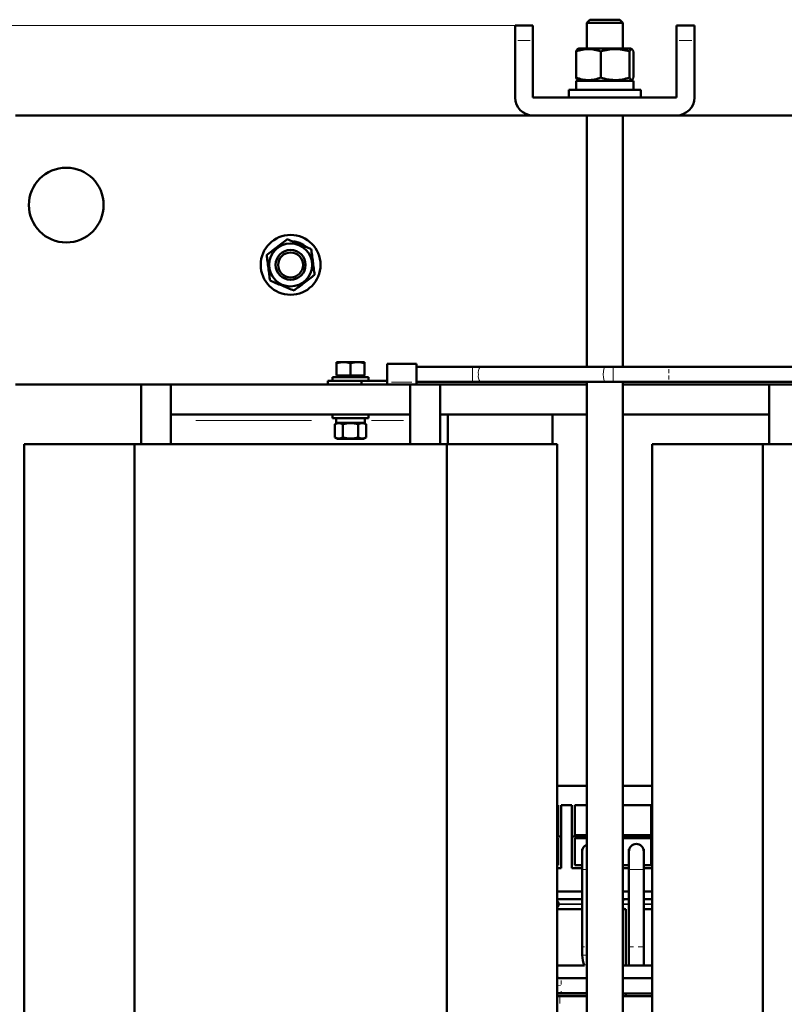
# Model space of a CAD drawing. Header units: millimetres. Extents: x 0 to 1485, y 0 to 2100.
# Tile 4 of 6: x 497 to 752, y 815 to 1144. Entities that reach past the tile are written whole.
import ezdxf

# ---------------------------------------------------------------- set-up
doc = ezdxf.new("R2010")
doc.units = ezdxf.units.MM
doc.header["$LTSCALE"] = 5
doc.linetypes.add('SLD-Сплошная', pattern=[0])
doc.styles.add('SLDTEXTSTYLE0', font='TXT', dxfattribs={"width": 0.7})
doc.styles.add('SLDTEXTSTYLE1', font='TXT', dxfattribs={"width": 0.7, "bigfont": 'bigfont'})
doc.dimstyles.new('SLDDIMSTYLE0', dxfattribs={"dimtxt": 25, "dimasz": 25, "dimexe": 0, "dimexo": 0.0625, "dimgap": 6.25, "dimtad": 2, "dimdec": 1, "dimrnd": 1e-09, "dimzin": 12, "dimdsep": 46, "dimtxsty": 'SLDTEXTSTYLE0', "dimsah": 1, "dimcen": 0.09, "dimadec": 0, "dimazin": 3, "dimtfac": 1, "dimtdec": 3, "dimtofl": 0, "dimtmove": 0, "dimatfit": 3, "dimfxl": 1, "dimfrac": 2, "dimtolj": 1, "dimtzin": 12, "dimarcsym": 0})

# ---------------------------------------------------------------- blocks, each defined once
blk = doc.blocks.new('_D')
at = {"color": 7, "linetype": 'SLD-Сплошная', "lineweight": 0}
for p, q in [((492.14, 1025.41), (492.14, 337.46)), ((1111.05, 831.27), (1111.05, 337.46)), ((492.14, 342.46), (1111.05, 342.46))]:
    blk.add_line(p, q, dxfattribs=at)
at = {"color": 7, "linetype": 'SLD-Сплошная', "lineweight": 18}
for points in [[(492.14, 342.46), (517.14, 338.61), (517.14, 346.3)], [(1111.05, 342.46), (1086.05, 346.3), (1086.05, 338.61)]]:
    blk.add_solid(points, dxfattribs=at)
at = {"color": 7, "linetype": 'SLD-Сплошная', "lineweight": 18, "insert": (791.82, 374.68), "char_height": 25, "attachment_point": 1, "style": 'SLDTEXTSTYLE1'}
blk.add_mtext('Ш', dxfattribs=at)
blk = doc.blocks.new('_D_1')
at = {"color": 7, "linetype": 'SLD-Сплошная', "lineweight": 0}
for p, q in [((662.09, 1142.46), (397.14, 1142.46)), ((402.14, 432.46), (402.14, 1142.46)), ((652.09, 432.46), (397.14, 432.46))]:
    blk.add_line(p, q, dxfattribs=at)
at = {"color": 7, "linetype": 'SLD-Сплошная', "lineweight": 18}
for points in [[(402.14, 1142.46), (398.3, 1117.46), (405.99, 1117.46)], [(402.14, 432.46), (405.99, 457.46), (398.3, 457.46)]]:
    blk.add_solid(points, dxfattribs=at)
at = {"color": 7, "linetype": 'SLD-Сплошная', "lineweight": 18, "insert": (369.92, 779.45), "char_height": 25, "attachment_point": 1, "rotation": 90, "style": 'SLDTEXTSTYLE1'}
blk.add_mtext('В', dxfattribs=at)

msp = doc.modelspace()

# ---------------------------------------------------------------- linework, layer by layer
at = {"color": 7, "linetype": 'SLD-Сплошная', "lineweight": 50}
for p, q in [((687.14, 1144.46), (686.14, 1143.46)), ((686.14, 1143.46), (686.14, 1134.86)), ((698.14, 1143.46), (686.14, 1143.46)), ((697.14, 1144.46), (687.14, 1144.46)), ((698.14, 1143.46), (697.14, 1144.46)), ((698.14, 1134.86), (698.14, 1143.46)), ((668.14, 1142.46), (662.14, 1142.46)), ((662.14, 1137.46), (662.14, 1142.46)), ((668.14, 1142.46), (668.14, 1137.46)), ((722.14, 1142.46), (716.14, 1142.46)), ((716.14, 1142.46), (716.14, 1137.46)), ((722.14, 1142.46), (722.14, 1137.46)), ((662.14, 1118.46), (662.14, 1137.46)), ((668.14, 1137.46), (668.14, 1118.46)), ((716.14, 1118.46), (716.14, 1137.46)), ((722.14, 1137.46), (722.14, 1118.46)), ((682.55, 1125.08), (682.55, 1133.84)), ((683.05, 1134.59), (683.04, 1134.58)), ((683.52, 1134.86), (683.05, 1134.59)), ((700.77, 1134.86), (683.52, 1134.86)), ((690.79, 1125.08), (690.79, 1133.84)), ((700.39, 1125.08), (700.39, 1133.84)), ((701.24, 1134.59), (700.77, 1134.86)), ((701.74, 1125.08), (701.74, 1133.84)), ((682.59, 1124.06), (682.59, 1120.96)), ((701.69, 1124.06), (682.59, 1124.06)), ((683.07, 1124.32), (683.52, 1124.06)), ((700.77, 1124.06), (701.22, 1124.32)), ((701.69, 1120.96), (701.69, 1124.06)), ((680.14, 1120.96), (680.14, 1118.46)), ((704.14, 1120.96), (680.14, 1120.96)), ((704.14, 1118.46), (704.14, 1120.96)), ((668.14, 1118.46), (716.14, 1118.46)), ((668.14, 1112.46), (495.14, 1112.46)), ((716.14, 1112.46), (668.14, 1112.46)), ((686.14, 1112.46), (686.14, 1028.35)), ((698.14, 1028.35), (698.14, 1112.46)), ((878.14, 1112.46), (716.14, 1112.46)), ((590.02, 1069.38), (590.19, 1069.81)), ((591.52, 1069.11), (592.2, 1068.61)), ((604.83, 1029.9), (602.5, 1029.9)), ((602.5, 1029.64), (602.5, 1025.52)), ((609.5, 1029.9), (604.83, 1029.9)), ((607.17, 1029.64), (607.17, 1025.52)), ((611.84, 1029.9), (609.5, 1029.9)), ((611.84, 1025.52), (611.84, 1029.64)), ((629.16, 1029.39), (619.45, 1029.39)), ((647.93, 1028.35), (629.16, 1028.35)), ((650.54, 1028.35), (647.93, 1028.35)), ((692.29, 1028.35), (650.54, 1028.35)), ((694.9, 1028.35), (692.29, 1028.35)), ((713.57, 1028.35), (694.9, 1028.35)), ((1098.55, 1028.35), (713.57, 1028.35)), ((601.17, 1024.92), (601.17, 1023.67)), ((607.17, 1024.92), (601.17, 1024.92)), ((602.5, 1025.52), (604.83, 1025.52)), ((604.83, 1025.52), (607.17, 1025.52)), ((607.17, 1025.52), (609.5, 1025.52)), ((613.17, 1024.92), (607.17, 1024.92)), ((609.5, 1025.52), (611.84, 1025.52)), ((611.3, 1024.92), (611.84, 1025.52)), ((613.17, 1023.67), (613.17, 1024.92)), ((495.14, 1022.46), (547.14, 1022.46)), ((537.14, 1002.46), (537.14, 1022.46)), ((547.14, 1022.46), (627.14, 1022.46)), ((547.14, 1022.46), (547.14, 1012.46)), ((599.54, 1023.63), (599.54, 1022.46)), ((604.17, 1023.67), (604.17, 1023.63)), ((610.17, 1023.63), (610.17, 1023.67)), ((610.85, 1022.46), (610.85, 1023.63)), ((627.14, 1012.46), (627.14, 1022.46)), ((627.14, 1022.45), (629.16, 1022.45)), ((629.16, 1023.35), (647.93, 1023.35)), ((629.16, 1022.46), (686.14, 1022.46)), ((637.14, 1022.46), (637.14, 1002.46)), ((647.93, 1023.35), (650.54, 1023.35)), ((650.54, 1023.35), (692.29, 1023.35)), ((686.14, 1023.35), (686.14, 488.46)), ((692.29, 1023.35), (694.9, 1023.35)), ((694.9, 1023.35), (713.57, 1023.35)), ((698.14, 488.46), (698.14, 1023.35)), ((698.14, 1022.46), (757.14, 1022.46)), ((713.57, 1023.35), (1098.55, 1023.35)), ((747.14, 1002.46), (747.14, 1022.46)), ((547.14, 1012.46), (627.14, 1012.46)), ((547.14, 1012.46), (547.14, 1010.46)), ((601.17, 1012.45), (601.17, 1011.2)), ((607.17, 1012.45), (601.17, 1012.45)), ((607.17, 1011.2), (601.17, 1011.2)), ((602.39, 1011.2), (602.39, 1009.65)), ((604.17, 1012.46), (604.17, 1012.45)), ((613.17, 1012.45), (607.17, 1012.45)), ((613.17, 1011.2), (607.17, 1011.2)), ((610.17, 1012.45), (610.17, 1012.46)), ((611.94, 1009.65), (611.94, 1011.2)), ((613.17, 1011.2), (613.17, 1012.45)), ((627.14, 1012.46), (627.14, 1010.46)), ((637.14, 1012.46), (686.14, 1012.46)), ((639.64, 1012.46), (639.64, 1002.46)), ((674.64, 1002.46), (674.64, 1012.46)), ((698.14, 1012.46), (747.14, 1012.46)), ((547.14, 1010.46), (547.14, 1002.46)), ((602.86, 1009.65), (601.97, 1009.14)), ((601.97, 1004.76), (601.97, 1009.14)), ((611.94, 1009.65), (602.39, 1009.65)), ((604.57, 1004.76), (604.57, 1009.14)), ((609.77, 1004.76), (609.77, 1009.14)), ((612.37, 1009.14), (611.48, 1009.65)), ((612.37, 1009.14), (612.37, 1004.76)), ((627.14, 1010.46), (627.14, 1002.46)), ((601.97, 1004.76), (602.86, 1004.25)), ((611.48, 1004.25), (612.37, 1004.76)), ((498.03, 1002.46), (498.03, 592.46)), ((498.03, 1002.46), (534.97, 1002.46)), ((534.97, 592.46), (534.97, 1002.46)), ((534.97, 1002.46), (639.32, 1002.46)), ((611.48, 1004.25), (602.86, 1004.25)), ((639.32, 1002.46), (639.32, 592.46)), ((639.32, 1002.46), (676.26, 1002.46)), ((676.26, 592.46), (676.26, 1002.46)), ((708.03, 1002.46), (708.03, 592.46)), ((708.03, 1002.46), (744.97, 1002.46)), ((744.97, 592.46), (744.97, 1002.46)), ((744.97, 1002.46), (849.32, 1002.46)), ((676.26, 888.26), (686.14, 888.26)), ((698.14, 888.26), (708.03, 888.26)), ((676.59, 881.76), (676.26, 881.76)), ((676.59, 871.76), (676.59, 881.76)), ((677.59, 881.76), (681.14, 881.76)), ((677.59, 881.76), (677.59, 871.26)), ((681.14, 871.26), (681.14, 881.76)), ((686.14, 881.76), (682.14, 881.76)), ((682.14, 881.76), (682.14, 871.76)), ((707.69, 881.76), (698.14, 881.76)), ((707.69, 871.76), (707.69, 881.76)), ((676.26, 871.76), (676.59, 871.76)), ((677.59, 871.26), (676.26, 871.26)), ((676.26, 870.76), (676.59, 870.76)), ((676.59, 870.76), (676.59, 861.76)), ((677.59, 860.76), (677.59, 871.26)), ((686.14, 871.26), (681.14, 871.26)), ((681.14, 871.26), (681.14, 860.76)), ((682.14, 871.76), (686.14, 871.76)), ((686.14, 870.76), (682.14, 870.76)), ((682.14, 870.76), (682.14, 861.76)), ((698.14, 871.76), (707.69, 871.76)), ((708.03, 871.26), (698.14, 871.26)), ((698.14, 870.76), (707.69, 870.76)), ((707.69, 870.76), (707.69, 861.76)), ((684.64, 867.06), (684.64, 866.43)), ((684.64, 867.06), (684.76, 867.06)), ((684.64, 866.31), (684.64, 860.31)), ((700.16, 867.06), (700.16, 865.56)), ((700.16, 867.06), (700.31, 867.06)), ((700.19, 866.31), (700.19, 860.31)), ((705.08, 867.06), (705.16, 867.06)), ((705.16, 866.72), (705.16, 867.06)), ((705.19, 860.31), (705.19, 866.31)), ((700.16, 865.56), (700.19, 865.56)), ((676.59, 861.76), (676.26, 861.76)), ((677.59, 860.76), (676.26, 860.76)), ((681.14, 860.76), (684.64, 860.76)), ((682.14, 861.76), (684.64, 861.76)), ((684.64, 860.31), (684.64, 834.36)), ((700.19, 861.76), (698.14, 861.76)), ((700.19, 860.76), (698.14, 860.76)), ((700.19, 860.31), (700.19, 834.36)), ((707.69, 861.76), (705.19, 861.76)), ((708.03, 860.76), (705.19, 860.76)), ((705.19, 834.36), (705.19, 860.31)), ((684.64, 852.96), (676.26, 852.96)), ((700.19, 852.96), (698.14, 852.96)), ((708.03, 852.96), (705.19, 852.96)), ((676.14, 850.34), (684.64, 850.34)), ((698.14, 850.34), (699.22, 850.34)), ((699.22, 850.34), (700.19, 850.34)), ((705.19, 850.34), (708.03, 850.34)), ((684.64, 846.98), (676.14, 846.98)), ((676.14, 846.96), (684.64, 846.96)), ((676.64, 848.53), (676.64, 848.76)), ((698.97, 846.98), (698.14, 846.98)), ((698.14, 846.96), (699.22, 846.96)), ((699.14, 846.96), (699.14, 828.15)), ((705.19, 846.96), (708.03, 846.96)), ((684.64, 834.36), (684.64, 831.65)), ((700.19, 834.36), (700.19, 828.15)), ((705.19, 828.15), (705.19, 834.36)), ((685.4, 828.15), (676.26, 828.15)), ((708.03, 828.15), (698.14, 828.15)), ((708.03, 828.15), (698.14, 828.15)), ((686.14, 823.89), (677.58, 823.9)), ((708.03, 823.88), (698.14, 823.88)), ((676.26, 818.87), (686.14, 818.87)), ((676.26, 818.82), (686.14, 818.82)), ((676.26, 817.96), (677.14, 817.96)), ((677.14, 817.96), (686.14, 817.96)), ((698.14, 818.86), (708.03, 818.85)), ((698.14, 818.82), (708.03, 818.82)), ((698.14, 817.96), (708.03, 817.96)), ((699.14, 818.82), (699.14, 817.96))]:
    msp.add_line(p, q, dxfattribs=at)
at = {"color": 8, "linetype": 'SLD-Сплошная', "lineweight": 18}
for p, q in [((663.04, 1137.46), (667.24, 1137.46)), ((717.04, 1137.46), (721.24, 1137.46)), ((694.9, 1028.35), (694.9, 1023.35)), ((627.7, 1023.24), (620.9, 1023.24)), ((594.11, 1010.46), (555.43, 1010.46)), ((624.86, 1010.46), (614.22, 1010.46)), ((684.64, 860.31), (686.14, 860.31)), ((700.19, 860.31), (702.69, 860.31)), ((702.69, 860.31), (705.19, 860.31)), ((676.64, 848.76), (676.26, 848.76)), ((676.64, 848.53), (676.26, 848.53)), ((684.64, 848.76), (676.64, 848.76)), ((684.64, 848.53), (676.64, 848.53)), ((700.19, 848.76), (698.14, 848.76)), ((700.19, 848.53), (698.14, 848.53)), ((708.03, 848.76), (705.19, 848.76)), ((708.03, 848.53), (705.19, 848.53)), ((684.64, 831.65), (686.14, 831.65)), ((676.36, 821.63), (677.37, 821.44)), ((677.14, 817.51), (677.14, 815.41))]:
    msp.add_line(p, q, dxfattribs=at)
at = {"color": 7, "linetype": 'SLD-Сплошная', "lineweight": 50, "flags": 128}
msp.add_lwpolyline([(588.06, 1070.36), (588.59, 1070.28), (590.19, 1069.81)], dxfattribs=at)
at = {"color": 8, "linetype": 'SLD-Сплошная', "lineweight": 18, "flags": 128}
for points in [[(647.93, 1028.35), (647.93, 1028.16), (647.93, 1027.62), (647.93, 1026.81), (647.93, 1025.85), (647.93, 1024.89), (647.93, 1024.08), (647.93, 1023.54), (647.93, 1023.35)], [(692.29, 1028.35), (692.04, 1028.16), (691.83, 1027.62), (691.68, 1026.81), (691.63, 1025.85), (691.68, 1024.89), (691.83, 1024.08), (692.04, 1023.54), (692.29, 1023.35), (692.29, 1023.35)]]:
    msp.add_lwpolyline(points, dxfattribs=at)
at = {"color": 7, "linetype": 'SLD-Сплошная', "lineweight": 50}
for centre, radius in [((512.14, 1082.46), 12.5), ((587.14, 1062.46), 10), ((587.14, 1062.46), 7.19), ((587.14, 1062.46), 5), ((587.14, 1062.46), 4.17)]:
    msp.add_circle(centre, radius, dxfattribs=at)
for centre, radius, start, end in [((668.14, 1118.46), 6, 180, 270), ((716.14, 1118.46), 6, 270, 0), ((587.14, 1062.46), 7.96, 56.6755, 67.4773), ((687.14, 866.31), 2.5, 113.5049, 180), ((702.69, 866.31), 2.5, 90, 180), ((702.69, 866.31), 2.5, 0, 90), ((675.07, 848.76), 1.58, 0, 40.895), ((699.22, 848.76), 1.58, 90, 133.0754), ((675.07, 848.53), 1.58, 319.105, 0), ((699.22, 848.53), 1.58, 226.9246, 267.1939), ((693.14, 831.65), 8.5, 180, 204.3157)]:
    msp.add_arc(centre, radius, start, end, dxfattribs=at)
at = {"color": 8, "linetype": 'SLD-Сплошная', "lineweight": 18}
for centre, start, end in [((652.77, 1026.43), 139.2759, 191.4259), ((652.77, 1025.27), 168.5741, 220.7241)]:
    msp.add_arc(centre, 2.94, start, end, dxfattribs=at)
at = {"color": 7, "linetype": 'SLD-Сплошная', "lineweight": 50}
for points, knots in [([(682.55, 1133.84), (683.22, 1134.08), (683.9, 1134.28), (685.27, 1134.56), (685.96, 1134.64), (687.01, 1134.64), (687.36, 1134.62), (688.06, 1134.55), (688.41, 1134.49), (689.44, 1134.28), (690.12, 1134.08), (690.79, 1133.84)], [0, 0, 0, 0, 0.25, 0.25, 0.5, 0.5, 0.625, 0.625, 0.75, 0.75, 1, 1, 1, 1]), ([(683.07, 1134.56), (683, 1134.52), (682.82, 1134.42), (682.65, 1134.06), (682.55, 1133.84)], [0, 0, 0, 0, 0.394844, 1, 1, 1, 1]), ([(690.79, 1133.84), (691.58, 1134.08), (692.37, 1134.28), (693.97, 1134.56), (694.77, 1134.64), (695.99, 1134.64), (696.39, 1134.62), (697.21, 1134.55), (697.61, 1134.49), (698.82, 1134.28), (699.61, 1134.08), (700.39, 1133.84)], [0, 0, 0, 0, 0.25, 0.25, 0.5, 0.5, 0.625, 0.625, 0.75, 0.75, 1, 1, 1, 1]), ([(700.39, 1133.84), (700.5, 1134.08), (700.61, 1134.28), (700.84, 1134.56), (700.95, 1134.64), (701.12, 1134.64), (701.18, 1134.62), (701.3, 1134.55), (701.35, 1134.49), (701.52, 1134.28), (701.63, 1134.08), (701.74, 1133.84)], [0, 0, 0, 0, 0.25, 0.25, 0.5, 0.5, 0.625, 0.625, 0.75, 0.75, 1, 1, 1, 1]), ([(690.79, 1125.08), (690.12, 1124.83), (689.44, 1124.63), (688.07, 1124.35), (687.38, 1124.27), (686.33, 1124.27), (685.97, 1124.29), (685.28, 1124.37), (684.93, 1124.42), (683.9, 1124.63), (683.22, 1124.83), (682.55, 1125.08)], [0, 0, 0, 0, 0.25, 0.25, 0.5, 0.5, 0.625, 0.625, 0.75, 0.75, 1, 1, 1, 1]), ([(700.39, 1125.08), (699.61, 1124.83), (698.82, 1124.63), (697.22, 1124.35), (696.42, 1124.27), (695.19, 1124.27), (694.78, 1124.29), (693.97, 1124.37), (693.57, 1124.42), (692.37, 1124.63), (691.58, 1124.83), (690.79, 1125.08)], [0, 0, 0, 0, 0.25, 0.25, 0.5, 0.5, 0.625, 0.625, 0.75, 0.75, 1, 1, 1, 1]), ([(701.74, 1125.08), (701.63, 1124.83), (701.52, 1124.63), (701.3, 1124.35), (701.18, 1124.27), (700.95, 1124.27), (700.84, 1124.35), (700.61, 1124.63), (700.5, 1124.83), (700.39, 1125.08)], [0, 0, 0, 0, 0.25, 0.25, 0.5, 0.5, 0.75, 0.75, 1, 1, 1, 1]), ([(586.02, 1071.04), (585.46, 1070.61), (584.89, 1070.18), (583.75, 1069.3), (583.17, 1068.86), (582.3, 1068.19), (582, 1067.96), (581.42, 1067.52), (581.13, 1067.3), (580.27, 1066.64), (579.71, 1066.2), (579.14, 1065.77)], [0, 0, 0, 0, 0.25, 0.25, 0.5, 0.5, 0.625, 0.625, 0.75, 0.75, 1, 1, 1, 1]), ([(594.02, 1067.73), (593.36, 1068), (592.71, 1068.27), (591.38, 1068.82), (590.71, 1069.1), (589.69, 1069.52), (589.34, 1069.66), (588.67, 1069.94), (588.33, 1070.08), (587.33, 1070.5), (586.67, 1070.77), (586.02, 1071.04)], [0, 0, 0, 0, 0.25, 0.25, 0.5, 0.5, 0.625, 0.625, 0.75, 0.75, 1, 1, 1, 1]), ([(595.14, 1059.14), (595.05, 1059.84), (594.96, 1060.55), (594.77, 1061.98), (594.68, 1062.71), (594.49, 1064.16), (594.39, 1064.88), (594.2, 1066.31), (594.11, 1067.03), (594.02, 1067.73)], [0, 0, 0, 0, 0.25, 0.25, 0.5, 0.5, 0.75, 0.75, 1, 1, 1, 1]), ([(579.14, 1065.77), (579.24, 1065.07), (579.33, 1064.37), (579.52, 1062.93), (579.61, 1062.2), (579.8, 1060.75), (579.9, 1060.03), (580.09, 1058.6), (580.18, 1057.89), (580.27, 1057.19)], [0, 0, 0, 0, 0.25, 0.25, 0.5, 0.5, 0.75, 0.75, 1, 1, 1, 1]), ([(580.27, 1057.19), (580.93, 1056.92), (581.58, 1056.64), (582.91, 1056.09), (583.58, 1055.81), (584.6, 1055.39), (584.95, 1055.25), (585.62, 1054.97), (585.96, 1054.83), (586.96, 1054.41), (587.62, 1054.14), (588.27, 1053.87)], [0, 0, 0, 0, 0.25, 0.25, 0.5, 0.5, 0.625, 0.625, 0.75, 0.75, 1, 1, 1, 1]), ([(588.27, 1053.87), (588.83, 1054.3), (589.4, 1054.73), (590.54, 1055.61), (591.12, 1056.05), (591.99, 1056.72), (592.29, 1056.95), (592.87, 1057.39), (593.16, 1057.62), (594.02, 1058.27), (594.58, 1058.71), (595.14, 1059.14)], [0, 0, 0, 0, 0.25, 0.25, 0.5, 0.5, 0.625, 0.625, 0.75, 0.75, 1, 1, 1, 1]), ([(619.45, 1023.24), (619.45, 1023.82), (619.45, 1024.46), (619.45, 1025.74), (619.45, 1026.38), (619.45, 1027.55), (619.45, 1028.07), (619.45, 1028.91), (619.45, 1029.22), (619.45, 1029.39)], [0, 0, 0, 0, 0.25, 0.25, 0.5, 0.5, 0.75, 0.75, 1, 1, 1, 1]), ([(629.16, 1029.39), (629.16, 1029.37), (629.16, 1029.34), (629.16, 1029.27), (629.16, 1029.2), (629.16, 1029.12), (629.16, 1028.99), (629.16, 1028.79), (629.16, 1028.5), (629.16, 1028.16), (629.16, 1027.67), (629.16, 1026.98), (629.16, 1026.22), (629.16, 1025.59), (629.16, 1025.1), (629.16, 1024.61), (629.16, 1024.19), (629.16, 1023.83), (629.16, 1023.53), (629.16, 1023.34), (629.16, 1023.24)], [0, 0, 0, 0, 0.024741, 0.049424, 0.074095, 0.0988, 0.123584, 0.186783, 0.250119, 0.313317, 0.376654, 0.500008, 0.623362, 0.686562, 0.749897, 0.813096, 0.876432, 0.917627, 0.958745, 1, 1, 1, 1]), ([(599.54, 1023.63), (599.54, 1023.63), (599.74, 1023.63), (600.5, 1023.63), (601.07, 1023.63), (602.48, 1023.63), (603.33, 1023.63), (605.17, 1023.63), (606.17, 1023.63), (607.17, 1023.63)], [0, 0, 0, 0, 0.25, 0.25, 0.5, 0.5, 0.75, 0.75, 1, 1, 1, 1]), ([(607.17, 1023.63), (607.81, 1023.63), (608.45, 1023.63), (609.69, 1023.63), (610.29, 1023.63), (610.85, 1023.63)], [0, 0, 0, 0, 0.5, 0.5, 1, 1, 1, 1]), ([(610.85, 1023.63), (610.99, 1023.63), (611.25, 1023.63), (611.65, 1023.63), (612.05, 1023.63), (612.46, 1023.63), (612.87, 1023.63), (613.29, 1023.63), (613.71, 1023.63), (614.13, 1023.63), (614.56, 1023.63), (615.14, 1023.63), (615.87, 1023.63), (616.75, 1023.63), (617.64, 1023.63), (618.54, 1023.63), (619.14, 1023.63), (619.45, 1023.63)], [0, 0, 0, 0, 0.050138, 0.100181, 0.150152, 0.200076, 0.249977, 0.299882, 0.349813, 0.399796, 0.449855, 0.500015, 0.60019, 0.700079, 0.799878, 0.899787, 1, 1, 1, 1]), ([(619.45, 1022.46), (619.45, 1022.47), (619.45, 1022.55), (619.45, 1022.82), (619.45, 1023.02), (619.45, 1023.24)], [0, 0, 0, 0, 0.5, 0.5, 1, 1, 1, 1]), ([(629.16, 1023.24), (629.16, 1023.21), (629.16, 1023.16), (629.16, 1023.08), (629.16, 1023), (629.16, 1022.9), (629.16, 1022.78), (629.16, 1022.66), (629.16, 1022.57), (629.16, 1022.5), (629.16, 1022.46), (629.16, 1022.46), (629.16, 1022.45)], [0, 0, 0, 0, 0.06129, 0.12237, 0.183532, 0.245068, 0.372239, 0.500069, 0.627231, 0.755071, 0.877362, 1, 1, 1, 1]), ([(601.97, 1009.14), (602.4, 1009.38), (602.83, 1009.54), (603.49, 1009.54), (603.71, 1009.5), (604.14, 1009.36), (604.36, 1009.26), (604.57, 1009.14)], [0, 0, 0, 0, 0.5, 0.5, 0.75, 0.75, 1, 1, 1, 1]), ([(604.57, 1009.14), (605.42, 1009.38), (606.28, 1009.54), (607.61, 1009.54), (608.05, 1009.5), (608.91, 1009.36), (609.34, 1009.26), (609.77, 1009.14)], [0, 0, 0, 0, 0.5, 0.5, 0.75, 0.75, 1, 1, 1, 1]), ([(609.77, 1009.14), (610.19, 1009.38), (610.62, 1009.54), (611.28, 1009.54), (611.51, 1009.5), (611.94, 1009.36), (612.15, 1009.26), (612.37, 1009.14)], [0, 0, 0, 0, 0.5, 0.5, 0.75, 0.75, 1, 1, 1, 1]), ([(604.57, 1004.76), (604.15, 1004.51), (603.72, 1004.35), (603.05, 1004.35), (602.83, 1004.39), (602.4, 1004.53), (602.19, 1004.63), (601.97, 1004.76)], [0, 0, 0, 0, 0.5, 0.5, 0.75, 0.75, 1, 1, 1, 1]), ([(609.77, 1004.76), (608.92, 1004.51), (608.06, 1004.35), (606.73, 1004.35), (606.29, 1004.39), (605.42, 1004.53), (605, 1004.63), (604.57, 1004.76)], [0, 0, 0, 0, 0.5, 0.5, 0.75, 0.75, 1, 1, 1, 1]), ([(612.37, 1004.76), (611.94, 1004.51), (611.51, 1004.35), (610.85, 1004.35), (610.63, 1004.39), (610.19, 1004.53), (609.98, 1004.63), (609.77, 1004.76)], [0, 0, 0, 0, 0.5, 0.5, 0.75, 0.75, 1, 1, 1, 1]), ([(677.58, 823.9), (677.14, 823.93), (676.63, 823.96), (676.19, 824.2), (676.14, 824.22)], [0, 0, 0, 0, 0.8877987, 1, 1, 1, 1])]:
    msp.add_open_spline(points, degree=3, knots=knots, dxfattribs=at)
for points in [[(682.55, 1125.08), (682.72, 1124.7), (682.89, 1124.42), (683.07, 1124.32)], [(602.5, 1029.64), (603.27, 1029.8), (604.05, 1029.9), (604.83, 1029.9)], [(602.5, 1029.9), (602.5, 1029.9), (602.5, 1029.8), (602.5, 1029.64)], [(604.83, 1029.9), (605.62, 1029.9), (606.4, 1029.8), (607.17, 1029.64)], [(607.17, 1029.64), (607.94, 1029.8), (608.72, 1029.9), (609.5, 1029.9)], [(609.5, 1029.9), (610.29, 1029.9), (611.07, 1029.8), (611.84, 1029.64)], [(611.84, 1029.64), (611.84, 1029.8), (611.84, 1029.9), (611.84, 1029.9)]]:
    msp.add_open_spline(points, degree=3, dxfattribs=at)
at = {"color": 8, "linetype": 'SLD-Сплошная', "lineweight": 18}
for points, knots in [([(713.57, 1026.22), (713.57, 1026.42), (713.57, 1026.95), (713.57, 1027.36), (713.57, 1027.62)], [0, 0, 0, 0, 0.381022, 1, 1, 1, 1]), ([(713.57, 1025.48), (713.57, 1025.28), (713.57, 1024.75), (713.57, 1024.34), (713.57, 1024.08)], [0, 0, 0, 0, 0.381022, 1, 1, 1, 1]), ([(684.73, 834.36), (684.75, 834.36), (684.82, 834.36), (685.16, 834.36), (685.37, 834.36)], [0, 0, 0, 0, 0.357931, 1, 1, 1, 1]), ([(700.31, 834.36), (700.33, 834.36), (700.39, 834.36), (700.88, 834.36), (701.45, 834.36), (701.74, 834.36)], [0, 0, 0, 0, 0.166667, 0.583333, 1, 1, 1, 1]), ([(703.27, 834.36), (703.4, 834.36), (703.85, 834.36), (704.52, 834.36), (704.84, 834.36), (705, 834.36)], [0, 0, 0, 0, 0.166667, 0.583333, 1, 1, 1, 1]), ([(677.58, 821.76), (677.58, 821.97), (677.58, 822.5), (677.58, 822.91), (677.58, 823.16)], [0, 0, 0, 0, 0.38102, 1, 1, 1, 1]), ([(677.58, 818.97), (677.58, 819), (677.58, 819.06), (677.58, 819.41), (677.58, 819.63)], [0, 0, 0, 0, 0.38102, 1, 1, 1, 1])]:
    msp.add_open_spline(points, degree=3, knots=knots, dxfattribs=at)

# ---------------------------------------------------------------- dimensions: what is measured, and where the dimension line sits
at = {"color": 7, "linetype": 'SLD-Сплошная', "lineweight": 18}
dim = msp.add_linear_dim(base=(402.14, 1142.46), p1=(652.14, 432.46), p2=(662.14, 1142.46), angle=90, text='В', dimstyle='SLDDIMSTYLE0', dxfattribs=at)
dim.commit()
dim.dimension.update_dxf_attribs({"geometry": '_D_1', "text_midpoint": (402.14, 787.46), "dimtype": 160})
dim = msp.add_linear_dim(base=(1111.05, 342.46), p1=(492.14, 1025.46), p2=(1111.05, 831.32), text='Ш', dimstyle='SLDDIMSTYLE0', dxfattribs=at)
dim.commit()
dim.dimension.update_dxf_attribs({"geometry": '_D', "text_midpoint": (801.6, 342.46), "dimtype": 160})

doc.saveas('drawing.dxf')
